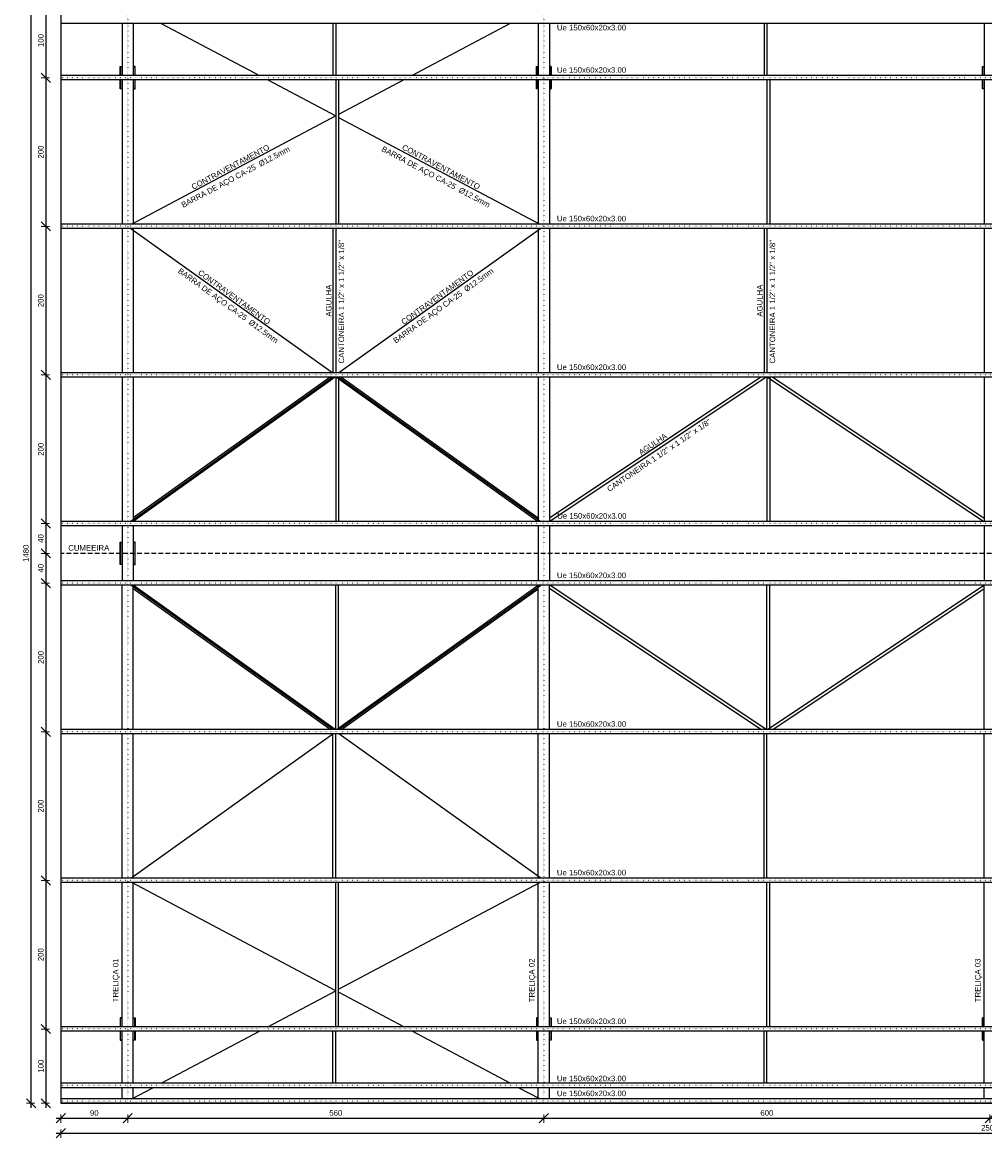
# Model space of a CAD drawing. Header units: millimetres. Extents: x 10789 to 19217, y 2620 to 5346.
# Tile 39 of 49: x 12840 to 14135, y 2668 to 4169. Entities that reach past the tile are written whole.
import ezdxf
from ezdxf.enums import TextEntityAlignment as Align

# ---------------------------------------------------------------- set-up
doc = ezdxf.new("R2010")
doc.units = ezdxf.units.MM
doc.linetypes.add('DASHED2', pattern=[9.525, 6.35, -3.175])
doc.linetypes.add('DOT2', pattern=[3.175, 0, -3.175])
for name, color, linetype in [('AGULHA', 40, 'Continuous'), ('CONTRAVENTAMENTO', 6, 'Continuous'), ('CUMEEIRA', 40, 'DASHED2'), ('PILARES', 3, 'Continuous'), ('TERÇA', 5, 'Continuous'), ('TERÇA EIXO', 5, 'DOT2'), ('TRELIÇA', 1, 'Continuous'), ('TRELIÇA EIXO', 89, 'DOT2')]:
    doc.layers.add(name, color=color, linetype=linetype)
doc.layers.add('FO-Cotas', color=4, linetype='Continuous', lineweight=5)
doc.styles.add('Annotative', font='arial.ttf')
doc.styles.add('MURILO', font='arial.ttf', dxfattribs={"height": 1.5})
doc.dimstyles.new('MURILO', dxfattribs={"dimscale": 0, "dimtxt": 1.5, "dimasz": 2.5, "dimexe": 1.25, "dimexo": 0, "dimtad": 1, "dimtxsty": 'Annotative', "dimblk": 'OBLIQUE', "dimcen": 2.5, "dimdle": 1.25, "dimclrd": 256, "dimclre": 256, "dimclrt": 7, "dimadec": 0, "dimazin": 0, "dimtfac": 1, "dimtmove": 0, "dimatfit": 3, "dimldrblk": 'OBLIQUE', "dimfxl": 1, "dimfxlon": 1, "dimtfillclr": 5, "dimlwe": -1, "dimarcsym": 0})

# ---------------------------------------------------------------- blocks, each defined once
blk = doc.blocks.new('_Oblique')
at = {"color": 0, "linetype": 'ByBlock', "lineweight": -2}
blk.add_line((-0.5, -0.5), (0.5, 0.5), dxfattribs=at)
blk = doc.blocks.new('*D173')
at = {"layer": 'Defpoints', "color": 0, "transparency": 16777216}
for p in [(12892.1, 4194.3), (12872.1, 4094.3), (12892.1, 4094.3)]:
    blk.add_point(p, dxfattribs=at)
at = {"layer": 'FO-Cotas', "transparency": 16777216}
for p, q in [((12877.1, 4194.3), (12865.9, 4194.3)), ((12877.1, 4094.3), (12865.9, 4094.3))]:
    blk.add_line(p, q, dxfattribs=at)
at = {"layer": 'FO-Cotas', "lineweight": -2, "transparency": 16777216}
blk.add_line((12872.1, 4200.6), (12872.1, 4088.1), dxfattribs=at)
at = {"layer": 'FO-Cotas', "lineweight": -2, "transparency": 16777216, "xscale": 12.5, "yscale": 12.5, "zscale": 12.5}
for p, rotation in [((12872.1, 4194.3), 90), ((12872.1, 4094.3), 270)]:
    blk.add_blockref('_Oblique', p, dxfattribs=dict(at, rotation=rotation))
at = {"layer": 'FO-Cotas', "color": 7, "transparency": 16777216, "insert": (12865.2, 4144.3), "char_height": 7.5, "attachment_point": 5, "rotation": 90, "style": 'Annotative'}
blk.add_mtext('100', dxfattribs=at)
blk = doc.blocks.new('*D174')
at = {"layer": 'Defpoints', "color": 0, "transparency": 16777216}
for p in [(12892.1, 4094.3), (12872.1, 3894.3), (12892.1, 3894.3)]:
    blk.add_point(p, dxfattribs=at)
at = {"layer": 'FO-Cotas', "lineweight": -2, "transparency": 16777216}
blk.add_line((12872.1, 4100.6), (12872.1, 3888.1), dxfattribs=at)
at = {"layer": 'FO-Cotas', "transparency": 16777216}
for p, q in [((12877.1, 4094.3), (12865.9, 4094.3)), ((12877.1, 3894.3), (12865.9, 3894.3))]:
    blk.add_line(p, q, dxfattribs=at)
at = {"layer": 'FO-Cotas', "lineweight": -2, "transparency": 16777216, "xscale": 12.5, "yscale": 12.5, "zscale": 12.5}
for p, rotation in [((12872.1, 4094.3), 90), ((12872.1, 3894.3), 270)]:
    blk.add_blockref('_Oblique', p, dxfattribs=dict(at, rotation=rotation))
at = {"layer": 'FO-Cotas', "color": 7, "transparency": 16777216, "insert": (12865.2, 3994.3), "char_height": 7.5, "attachment_point": 5, "rotation": 90, "style": 'Annotative'}
blk.add_mtext('200', dxfattribs=at)
blk = doc.blocks.new('*D175')
at = {"layer": 'Defpoints', "color": 0, "transparency": 16777216}
for p in [(12892.1, 3894.3), (12872.1, 3694.3), (12892.1, 3694.3)]:
    blk.add_point(p, dxfattribs=at)
at = {"layer": 'FO-Cotas', "transparency": 16777216}
for p, q in [((12877.1, 3894.3), (12865.9, 3894.3)), ((12877.1, 3694.3), (12865.9, 3694.3))]:
    blk.add_line(p, q, dxfattribs=at)
at = {"layer": 'FO-Cotas', "lineweight": -2, "transparency": 16777216}
blk.add_line((12872.1, 3900.6), (12872.1, 3688.1), dxfattribs=at)
at = {"layer": 'FO-Cotas', "lineweight": -2, "transparency": 16777216, "xscale": 12.5, "yscale": 12.5, "zscale": 12.5}
for p, rotation in [((12872.1, 3894.3), 90), ((12872.1, 3694.3), 270)]:
    blk.add_blockref('_Oblique', p, dxfattribs=dict(at, rotation=rotation))
at = {"layer": 'FO-Cotas', "color": 7, "transparency": 16777216, "insert": (12865.2, 3794.3), "char_height": 7.5, "attachment_point": 5, "rotation": 90, "style": 'Annotative'}
blk.add_mtext('200', dxfattribs=at)
blk = doc.blocks.new('*D176')
at = {"layer": 'Defpoints', "color": 0, "transparency": 16777216}
for p in [(12892.1, 3694.3), (12872.1, 3494.3), (12892.1, 3494.3)]:
    blk.add_point(p, dxfattribs=at)
at = {"layer": 'FO-Cotas', "transparency": 16777216}
for p, q in [((12877.1, 3694.3), (12865.9, 3694.3)), ((12877.1, 3494.3), (12865.9, 3494.3))]:
    blk.add_line(p, q, dxfattribs=at)
at = {"layer": 'FO-Cotas', "lineweight": -2, "transparency": 16777216}
blk.add_line((12872.1, 3700.6), (12872.1, 3488.1), dxfattribs=at)
at = {"layer": 'FO-Cotas', "lineweight": -2, "transparency": 16777216, "xscale": 12.5, "yscale": 12.5, "zscale": 12.5}
for p, rotation in [((12872.1, 3694.3), 90), ((12872.1, 3494.3), 270)]:
    blk.add_blockref('_Oblique', p, dxfattribs=dict(at, rotation=rotation))
at = {"layer": 'FO-Cotas', "color": 7, "transparency": 16777216, "insert": (12865.2, 3594.3), "char_height": 7.5, "attachment_point": 5, "rotation": 90, "style": 'Annotative'}
blk.add_mtext('200', dxfattribs=at)
blk = doc.blocks.new('*D177')
at = {"layer": 'Defpoints', "color": 0, "transparency": 16777216}
for p in [(12892.1, 3494.3), (12872.1, 3454.3), (12892.1, 3454.3)]:
    blk.add_point(p, dxfattribs=at)
at = {"layer": 'FO-Cotas', "lineweight": -2, "transparency": 16777216}
blk.add_line((12872.1, 3500.6), (12872.1, 3448.1), dxfattribs=at)
at = {"layer": 'FO-Cotas', "transparency": 16777216}
for p, q in [((12877.1, 3494.3), (12865.9, 3494.3)), ((12877.1, 3454.3), (12865.9, 3454.3))]:
    blk.add_line(p, q, dxfattribs=at)
at = {"layer": 'FO-Cotas', "lineweight": -2, "transparency": 16777216, "xscale": 12.5, "yscale": 12.5, "zscale": 12.5}
for p, rotation in [((12872.1, 3494.3), 90), ((12872.1, 3454.3), 270)]:
    blk.add_blockref('_Oblique', p, dxfattribs=dict(at, rotation=rotation))
at = {"layer": 'FO-Cotas', "color": 7, "transparency": 16777216, "insert": (12865.2, 3474.3), "char_height": 7.5, "attachment_point": 5, "rotation": 90, "style": 'Annotative'}
blk.add_mtext('40', dxfattribs=at)
blk = doc.blocks.new('*D178')
at = {"layer": 'Defpoints', "color": 0, "transparency": 16777216}
for p in [(12892.1, 3454.3), (12872.1, 3414.3), (12892.1, 3414.3)]:
    blk.add_point(p, dxfattribs=at)
at = {"layer": 'FO-Cotas', "transparency": 16777216}
for p, q in [((12877.1, 3454.3), (12865.9, 3454.3)), ((12877.1, 3414.3), (12865.9, 3414.3))]:
    blk.add_line(p, q, dxfattribs=at)
at = {"layer": 'FO-Cotas', "lineweight": -2, "transparency": 16777216}
blk.add_line((12872.1, 3460.6), (12872.1, 3408.1), dxfattribs=at)
at = {"layer": 'FO-Cotas', "lineweight": -2, "transparency": 16777216, "xscale": 12.5, "yscale": 12.5, "zscale": 12.5}
for p, rotation in [((12872.1, 3454.3), 90), ((12872.1, 3414.3), 270)]:
    blk.add_blockref('_Oblique', p, dxfattribs=dict(at, rotation=rotation))
at = {"layer": 'FO-Cotas', "color": 7, "transparency": 16777216, "insert": (12865.2, 3434.3), "char_height": 7.5, "attachment_point": 5, "rotation": 90, "style": 'Annotative'}
blk.add_mtext('40', dxfattribs=at)
blk = doc.blocks.new('*D179')
at = {"layer": 'Defpoints', "color": 0, "transparency": 16777216}
for p in [(12892.1, 3414.3), (12872.1, 3214.3), (12892.1, 3214.3)]:
    blk.add_point(p, dxfattribs=at)
at = {"layer": 'FO-Cotas', "transparency": 16777216}
for p, q in [((12877.1, 3414.3), (12865.9, 3414.3)), ((12877.1, 3214.3), (12865.9, 3214.3))]:
    blk.add_line(p, q, dxfattribs=at)
at = {"layer": 'FO-Cotas', "lineweight": -2, "transparency": 16777216}
blk.add_line((12872.1, 3420.6), (12872.1, 3208.1), dxfattribs=at)
at = {"layer": 'FO-Cotas', "lineweight": -2, "transparency": 16777216, "xscale": 12.5, "yscale": 12.5, "zscale": 12.5}
for p, rotation in [((12872.1, 3414.3), 90), ((12872.1, 3214.3), 270)]:
    blk.add_blockref('_Oblique', p, dxfattribs=dict(at, rotation=rotation))
at = {"layer": 'FO-Cotas', "color": 7, "transparency": 16777216, "insert": (12865.2, 3314.3), "char_height": 7.5, "attachment_point": 5, "rotation": 90, "style": 'Annotative'}
blk.add_mtext('200', dxfattribs=at)
blk = doc.blocks.new('*D180')
at = {"layer": 'Defpoints', "color": 0, "transparency": 16777216}
for p in [(12892.1, 3214.3), (12872.1, 3014.3), (12892.1, 3014.3)]:
    blk.add_point(p, dxfattribs=at)
at = {"layer": 'FO-Cotas', "transparency": 16777216}
for p, q in [((12877.1, 3214.3), (12865.9, 3214.3)), ((12877.1, 3014.3), (12865.9, 3014.3))]:
    blk.add_line(p, q, dxfattribs=at)
at = {"layer": 'FO-Cotas', "lineweight": -2, "transparency": 16777216}
blk.add_line((12872.1, 3220.6), (12872.1, 3008.1), dxfattribs=at)
at = {"layer": 'FO-Cotas', "lineweight": -2, "transparency": 16777216, "xscale": 12.5, "yscale": 12.5, "zscale": 12.5}
for p, rotation in [((12872.1, 3214.3), 90), ((12872.1, 3014.3), 270)]:
    blk.add_blockref('_Oblique', p, dxfattribs=dict(at, rotation=rotation))
at = {"layer": 'FO-Cotas', "color": 7, "transparency": 16777216, "insert": (12865.2, 3114.3), "char_height": 7.5, "attachment_point": 5, "rotation": 90, "style": 'Annotative'}
blk.add_mtext('200', dxfattribs=at)
blk = doc.blocks.new('*D181')
at = {"layer": 'Defpoints', "color": 0, "transparency": 16777216}
for p in [(12892.1, 3014.3), (12872.1, 2814.3), (12892.1, 2814.3)]:
    blk.add_point(p, dxfattribs=at)
at = {"layer": 'FO-Cotas', "lineweight": -2, "transparency": 16777216}
blk.add_line((12872.1, 3020.6), (12872.1, 2808.1), dxfattribs=at)
at = {"layer": 'FO-Cotas', "transparency": 16777216}
for p, q in [((12877.1, 3014.3), (12865.9, 3014.3)), ((12877.1, 2814.3), (12865.9, 2814.3))]:
    blk.add_line(p, q, dxfattribs=at)
at = {"layer": 'FO-Cotas', "lineweight": -2, "transparency": 16777216, "xscale": 12.5, "yscale": 12.5, "zscale": 12.5}
for p, rotation in [((12872.1, 3014.3), 90), ((12872.1, 2814.3), 270)]:
    blk.add_blockref('_Oblique', p, dxfattribs=dict(at, rotation=rotation))
at = {"layer": 'FO-Cotas', "color": 7, "transparency": 16777216, "insert": (12865.2, 2914.3), "char_height": 7.5, "attachment_point": 5, "rotation": 90, "style": 'Annotative'}
blk.add_mtext('200', dxfattribs=at)
blk = doc.blocks.new('*D182')
at = {"layer": 'Defpoints', "color": 0, "transparency": 16777216}
for p in [(12892.1, 2814.3), (12872.1, 2714.3), (12892.1, 2714.3)]:
    blk.add_point(p, dxfattribs=at)
at = {"layer": 'FO-Cotas', "transparency": 16777216}
for p, q in [((12877.1, 2814.3), (12865.9, 2814.3)), ((12877.1, 2714.3), (12865.9, 2714.3))]:
    blk.add_line(p, q, dxfattribs=at)
at = {"layer": 'FO-Cotas', "lineweight": -2, "transparency": 16777216}
blk.add_line((12872.1, 2820.6), (12872.1, 2708.1), dxfattribs=at)
at = {"layer": 'FO-Cotas', "lineweight": -2, "transparency": 16777216, "xscale": 12.5, "yscale": 12.5, "zscale": 12.5}
for p, rotation in [((12872.1, 2814.3), 90), ((12872.1, 2714.3), 270)]:
    blk.add_blockref('_Oblique', p, dxfattribs=dict(at, rotation=rotation))
at = {"layer": 'FO-Cotas', "color": 7, "transparency": 16777216, "insert": (12865.2, 2764.3), "char_height": 7.5, "attachment_point": 5, "rotation": 90, "style": 'Annotative'}
blk.add_mtext('100', dxfattribs=at)
blk = doc.blocks.new('*D183')
at = {"layer": 'Defpoints', "color": 0, "transparency": 16777216}
for p in [(12892.1, 2717.3), (12982.1, 2717.3), (12982.1, 2694.3)]:
    blk.add_point(p, dxfattribs=at)
at = {"layer": 'FO-Cotas', "lineweight": -2, "transparency": 16777216}
blk.add_line((12885.9, 2694.3), (12988.4, 2694.3), dxfattribs=at)
at = {"layer": 'FO-Cotas', "transparency": 16777216}
for p, q in [((12892.1, 2699.3), (12892.1, 2688.1)), ((12982.1, 2699.3), (12982.1, 2688.1))]:
    blk.add_line(p, q, dxfattribs=at)
at = {"layer": 'FO-Cotas', "lineweight": -2, "transparency": 16777216, "xscale": 12.5, "yscale": 12.5, "zscale": 12.5, "rotation": 180}
blk.add_blockref('_Oblique', (12892.1, 2694.3), dxfattribs=at)
at = {"layer": 'FO-Cotas', "lineweight": -2, "transparency": 16777216, "xscale": 12.5, "yscale": 12.5, "zscale": 12.5}
blk.add_blockref('_Oblique', (12982.1, 2694.3), dxfattribs=at)
at = {"layer": 'FO-Cotas', "color": 7, "transparency": 16777216, "insert": (12937.1, 2701.3), "char_height": 7.5, "attachment_point": 5, "style": 'Annotative'}
blk.add_mtext('90', dxfattribs=at)
blk = doc.blocks.new('*D184')
at = {"layer": 'Defpoints', "color": 0, "transparency": 16777216}
for p in [(12982.1, 2717.3), (13542.1, 2717.3), (13542.1, 2694.3)]:
    blk.add_point(p, dxfattribs=at)
at = {"layer": 'FO-Cotas', "lineweight": -2, "transparency": 16777216}
blk.add_line((12975.9, 2694.3), (13548.4, 2694.3), dxfattribs=at)
at = {"layer": 'FO-Cotas', "transparency": 16777216}
for p, q in [((12982.1, 2699.3), (12982.1, 2688.1)), ((13542.1, 2699.3), (13542.1, 2688.1))]:
    blk.add_line(p, q, dxfattribs=at)
at = {"layer": 'FO-Cotas', "lineweight": -2, "transparency": 16777216, "xscale": 12.5, "yscale": 12.5, "zscale": 12.5, "rotation": 180}
blk.add_blockref('_Oblique', (12982.1, 2694.3), dxfattribs=at)
at = {"layer": 'FO-Cotas', "lineweight": -2, "transparency": 16777216, "xscale": 12.5, "yscale": 12.5, "zscale": 12.5}
blk.add_blockref('_Oblique', (13542.1, 2694.3), dxfattribs=at)
at = {"layer": 'FO-Cotas', "color": 7, "transparency": 16777216, "insert": (13262.1, 2701.3), "char_height": 7.5, "attachment_point": 5, "style": 'Annotative'}
blk.add_mtext('560', dxfattribs=at)
blk = doc.blocks.new('*D185')
at = {"layer": 'Defpoints', "color": 0, "transparency": 16777216}
for p in [(13542.1, 2717.3), (14142.1, 2717.3), (14142.1, 2694.3)]:
    blk.add_point(p, dxfattribs=at)
at = {"layer": 'FO-Cotas', "lineweight": -2, "transparency": 16777216}
blk.add_line((13535.9, 2694.3), (14148.4, 2694.3), dxfattribs=at)
at = {"layer": 'FO-Cotas', "transparency": 16777216}
for p, q in [((13542.1, 2699.3), (13542.1, 2688.1)), ((14142.1, 2699.3), (14142.1, 2688.1))]:
    blk.add_line(p, q, dxfattribs=at)
at = {"layer": 'FO-Cotas', "lineweight": -2, "transparency": 16777216, "xscale": 12.5, "yscale": 12.5, "zscale": 12.5, "rotation": 180}
blk.add_blockref('_Oblique', (13542.1, 2694.3), dxfattribs=at)
at = {"layer": 'FO-Cotas', "lineweight": -2, "transparency": 16777216, "xscale": 12.5, "yscale": 12.5, "zscale": 12.5}
blk.add_blockref('_Oblique', (14142.1, 2694.3), dxfattribs=at)
at = {"layer": 'FO-Cotas', "color": 7, "transparency": 16777216, "insert": (13842.1, 2701.3), "char_height": 7.5, "attachment_point": 5, "style": 'Annotative'}
blk.add_mtext('600', dxfattribs=at)
blk = doc.blocks.new('*D189')
at = {"layer": 'Defpoints', "color": 0, "transparency": 16777216}
for p in [(12892.1, 2714.3), (15392.1, 2714.3), (15392.1, 2674.3)]:
    blk.add_point(p, dxfattribs=at)
at = {"layer": 'FO-Cotas', "lineweight": -2, "transparency": 16777216}
blk.add_line((12885.9, 2674.3), (15398.4, 2674.3), dxfattribs=at)
at = {"layer": 'FO-Cotas', "transparency": 16777216}
for p, q in [((12892.1, 2679.3), (12892.1, 2668.1)), ((15392.1, 2679.3), (15392.1, 2668.1))]:
    blk.add_line(p, q, dxfattribs=at)
at = {"layer": 'FO-Cotas', "lineweight": -2, "transparency": 16777216, "xscale": 12.5, "yscale": 12.5, "zscale": 12.5, "rotation": 180}
blk.add_blockref('_Oblique', (12892.1, 2674.3), dxfattribs=at)
at = {"layer": 'FO-Cotas', "lineweight": -2, "transparency": 16777216, "xscale": 12.5, "yscale": 12.5, "zscale": 12.5}
blk.add_blockref('_Oblique', (15392.1, 2674.3), dxfattribs=at)
at = {"layer": 'FO-Cotas', "color": 7, "transparency": 16777216, "insert": (14142.1, 2681.3), "char_height": 7.5, "attachment_point": 5, "style": 'Annotative'}
blk.add_mtext('2500', dxfattribs=at)
blk = doc.blocks.new('*D190')
at = {"layer": 'Defpoints', "color": 0, "transparency": 16777216}
for p in [(12852.1, 4194.3), (12892.1, 4194.3), (12892.1, 2714.3)]:
    blk.add_point(p, dxfattribs=at)
at = {"layer": 'FO-Cotas', "transparency": 16777216}
for p, q in [((12857.1, 4194.3), (12845.9, 4194.3)), ((12857.1, 2714.3), (12845.9, 2714.3))]:
    blk.add_line(p, q, dxfattribs=at)
at = {"layer": 'FO-Cotas', "lineweight": -2, "transparency": 16777216}
blk.add_line((12852.1, 2708.1), (12852.1, 4200.6), dxfattribs=at)
at = {"layer": 'FO-Cotas', "lineweight": -2, "transparency": 16777216, "xscale": 12.5, "yscale": 12.5, "zscale": 12.5}
for p, rotation in [((12852.1, 4194.3), 90), ((12852.1, 2714.3), 270)]:
    blk.add_blockref('_Oblique', p, dxfattribs=dict(at, rotation=rotation))
at = {"layer": 'FO-Cotas', "color": 7, "transparency": 16777216, "insert": (12845.2, 3454.3), "char_height": 7.5, "attachment_point": 5, "rotation": 90, "style": 'Annotative'}
blk.add_mtext('1480', dxfattribs=at)

msp = doc.modelspace()

# ---------------------------------------------------------------- hatches: boundary and pattern name
at = {"layer": 'PILARES'}
h = msp.add_hatch(color=256, dxfattribs=at)
h.dxf.hatch_style = 1
h.paths.add_polyline_path([(12974.61884, 4108.9423), (12974.61884, 4109.3173), (12972.11884, 4109.3173), (12972.11884, 4097.3173), (12972.49384, 4097.3173), (12972.49384, 4108.9423)])
h.paths.add_polyline_path([(12974.61884, 4079.3173), (12974.61884, 4079.6923), (12972.49384, 4079.6923), (12972.49384, 4091.3173), (12972.11884, 4091.3173), (12972.11884, 4079.3173)])
h = msp.add_hatch(color=256, dxfattribs=at)
h.dxf.hatch_style = 1
h.paths.add_polyline_path([(12989.61884, 4109.3173), (12989.61884, 4108.9423), (12991.74384, 4108.9423), (12991.74384, 4097.3173), (12992.11884, 4097.3173), (12992.11884, 4109.3173)])
h.paths.add_polyline_path([(12989.61884, 4079.6923), (12989.61884, 4079.3173), (12992.11884, 4079.3173), (12992.11884, 4091.3173), (12991.74384, 4091.3173), (12991.74384, 4079.6923)])
h = msp.add_hatch(color=256, dxfattribs=at)
h.dxf.hatch_style = 1
h.paths.add_polyline_path([(13534.61884, 4108.9423), (13534.61884, 4109.3173), (13532.11884, 4109.3173), (13532.11884, 4097.3173), (13532.49384, 4097.3173), (13532.49384, 4108.9423)])
h.paths.add_polyline_path([(13534.61884, 4079.3173), (13534.61884, 4079.6923), (13532.49384, 4079.6923), (13532.49384, 4091.3173), (13532.11884, 4091.3173), (13532.11884, 4079.3173)])
h = msp.add_hatch(color=256, dxfattribs=at)
h.dxf.hatch_style = 1
h.paths.add_polyline_path([(13549.61884, 4109.3173), (13549.61884, 4108.9423), (13551.74384, 4108.9423), (13551.74384, 4097.3173), (13552.11884, 4097.3173), (13552.11884, 4109.3173)])
h.paths.add_polyline_path([(13549.61884, 4079.6923), (13549.61884, 4079.3173), (13552.11884, 4079.3173), (13552.11884, 4091.3173), (13551.74384, 4091.3173), (13551.74384, 4079.6923)])
h = msp.add_hatch(color=256, dxfattribs=at)
h.dxf.hatch_style = 1
h.paths.add_polyline_path([(14134.61884, 4108.9423), (14134.61884, 4109.3173), (14132.11884, 4109.3173), (14132.11884, 4097.3173), (14132.49384, 4097.3173), (14132.49384, 4108.9423)])
h.paths.add_polyline_path([(14134.61884, 4079.3173), (14134.61884, 4079.6923), (14132.49384, 4079.6923), (14132.49384, 4091.3173), (14132.11884, 4091.3173), (14132.11884, 4079.3173)])
h = msp.add_hatch(color=256, dxfattribs=at)
h.dxf.hatch_style = 1
h.paths.add_polyline_path([(12974.61884, 3439.3173), (12974.61884, 3439.6923), (12972.49384, 3439.6923), (12972.49384, 3468.9423), (12974.61884, 3468.9423), (12974.61884, 3469.3173), (12972.11884, 3469.3173), (12972.11884, 3439.3173)])
h = msp.add_hatch(color=256, dxfattribs=at)
h.dxf.hatch_style = 1
h.paths.add_polyline_path([(12989.61884, 3439.6923), (12989.61884, 3439.3173), (12992.11884, 3439.3173), (12992.11884, 3469.3173), (12989.61884, 3469.3173), (12989.61884, 3468.9423), (12991.74384, 3468.9423), (12991.74384, 3439.6923)])
h = msp.add_hatch(color=256, dxfattribs=at)
h.dxf.hatch_style = 1
h.paths.add_polyline_path([(12974.61884, 2799.6923), (12974.61884, 2799.3173), (12972.11884, 2799.3173), (12972.11884, 2811.3173), (12972.49384, 2811.3173), (12972.49384, 2799.6923)])
h.paths.add_polyline_path([(12974.61884, 2829.3173), (12974.61884, 2828.9423), (12972.49384, 2828.9423), (12972.49384, 2817.3173), (12972.11884, 2817.3173), (12972.11884, 2829.3173)])
h = msp.add_hatch(color=256, dxfattribs=at)
h.dxf.hatch_style = 1
h.paths.add_polyline_path([(12989.61884, 2799.3173), (12989.61884, 2799.6923), (12991.74384, 2799.6923), (12991.74384, 2811.3173), (12992.11884, 2811.3173), (12992.11884, 2799.3173)])
h.paths.add_polyline_path([(12989.61884, 2828.9423), (12989.61884, 2829.3173), (12992.11884, 2829.3173), (12992.11884, 2817.3173), (12991.74384, 2817.3173), (12991.74384, 2828.9423)])
h = msp.add_hatch(color=256, dxfattribs=at)
h.dxf.hatch_style = 1
h.paths.add_polyline_path([(13534.61884, 2799.6923), (13534.61884, 2799.3173), (13532.11884, 2799.3173), (13532.11884, 2811.3173), (13532.49384, 2811.3173), (13532.49384, 2799.6923)])
h.paths.add_polyline_path([(13534.61884, 2829.3173), (13534.61884, 2828.9423), (13532.49384, 2828.9423), (13532.49384, 2817.3173), (13532.11884, 2817.3173), (13532.11884, 2829.3173)])
h = msp.add_hatch(color=256, dxfattribs=at)
h.dxf.hatch_style = 1
h.paths.add_polyline_path([(13549.61884, 2799.3173), (13549.61884, 2799.6923), (13551.74384, 2799.6923), (13551.74384, 2811.3173), (13552.11884, 2811.3173), (13552.11884, 2799.3173)])
h.paths.add_polyline_path([(13549.61884, 2828.9423), (13549.61884, 2829.3173), (13552.11884, 2829.3173), (13552.11884, 2817.3173), (13551.74384, 2817.3173), (13551.74384, 2828.9423)])
h = msp.add_hatch(color=256, dxfattribs=at)
h.dxf.hatch_style = 1
h.paths.add_polyline_path([(14134.61884, 2799.6923), (14134.61884, 2799.3173), (14132.11884, 2799.3173), (14132.11884, 2811.3173), (14132.49384, 2811.3173), (14132.49384, 2799.6923)])
h.paths.add_polyline_path([(14134.61884, 2829.3173), (14134.61884, 2828.9423), (14132.49384, 2828.9423), (14132.49384, 2817.3173), (14132.11884, 2817.3173), (14132.11884, 2829.3173)])

# ---------------------------------------------------------------- linework, layer by layer
msp.add_lwpolyline([(12892.11884, 2714.3173), (15392.11884, 2714.3173), (15392.11884, 4194.3173), (12892.11884, 4194.3173)], close=True)
at = {"layer": 'AGULHA'}
for p, q in [((13258.30884, 4167.3173), (13258.30884, 4097.3173)), ((13262.11884, 4167.3173), (13262.11884, 4097.3173)), ((13838.30884, 4167.3173), (13838.30884, 4097.3173)), ((13842.11884, 4167.3173), (13842.11884, 4097.3173)), ((13262.11884, 4091.3173), (13262.11884, 3897.3173)), ((13265.92884, 4091.3173), (13265.92884, 3897.3173)), ((13842.11884, 4091.3173), (13842.11884, 3897.3173)), ((13845.92884, 4091.3173), (13845.92884, 3897.3173)), ((13258.30884, 3891.3173), (13258.30884, 3697.3173)), ((13262.11884, 3891.3173), (13262.11884, 3697.3173)), ((13838.30884, 3891.3173), (13838.30884, 3697.3173)), ((13842.11884, 3891.3173), (13842.11884, 3697.3173)), ((13261.19633, 3691.3173), (12989.61884, 3497.33338)), ((13254.64136, 3691.3173), (12989.61884, 3502.01551)), ((13262.11884, 3691.3173), (13262.11884, 3497.3173)), ((13263.04136, 3691.3173), (13534.61884, 3497.33338)), ((13265.92884, 3691.3173), (13265.92884, 3497.3173)), ((13269.59633, 3691.3173), (13534.61884, 3502.01551)), ((13834.18456, 3691.3173), (13549.61884, 3501.60683)), ((13841.05313, 3691.3173), (13550.05313, 3497.3173)), ((13842.11884, 3691.3173), (13842.11884, 3497.3173)), ((13843.18456, 3691.3173), (14134.18456, 3497.3173)), ((13845.92884, 3691.3173), (13845.92884, 3497.3173)), ((13850.05313, 3691.3173), (14134.61884, 3501.60683)), ((13261.19633, 3217.3173), (12989.61884, 3411.30122)), ((13262.11884, 3217.3173), (13262.11884, 3411.3173)), ((13263.04136, 3217.3173), (13534.61884, 3411.30122)), ((13265.92884, 3217.3173), (13265.92884, 3411.3173)), ((13834.18456, 3217.3173), (13549.61884, 3407.02778)), ((13841.05313, 3217.3173), (13550.05313, 3411.3173)), ((13842.11884, 3217.3173), (13842.11884, 3411.3173)), ((13843.18456, 3217.3173), (14134.18456, 3411.3173)), ((13845.92884, 3217.3173), (13845.92884, 3411.3173)), ((13850.05313, 3217.3173), (14134.61884, 3407.02778)), ((13254.64136, 3217.3173), (12989.61884, 3406.6191)), ((13269.59633, 3217.3173), (13534.61884, 3406.6191)), ((13258.30884, 3017.3173), (13258.30884, 3211.3173)), ((13262.11884, 3017.3173), (13262.11884, 3211.3173)), ((13838.30884, 3017.3173), (13838.30884, 3211.3173)), ((13842.11884, 3017.3173), (13842.11884, 3211.3173)), ((13262.11884, 2817.3173), (13262.11884, 3011.3173)), ((13265.92884, 2817.3173), (13265.92884, 3011.3173)), ((13842.11884, 2817.3173), (13842.11884, 3011.3173)), ((13845.92884, 2817.3173), (13845.92884, 3011.3173)), ((13258.30884, 2741.3173), (13258.30884, 2811.3173)), ((13262.11884, 2741.3173), (13262.11884, 2811.3173)), ((13838.30884, 2741.3173), (13838.30884, 2811.3173)), ((13842.11884, 2741.3173), (13842.11884, 2811.3173))]:
    msp.add_line(p, q, dxfattribs=at)
at = {"layer": 'CONTRAVENTAMENTO'}
for p, q in [((13027.37137, 4167.3173), (13159.3579, 4097.3173)), ((13496.86632, 4167.3173), (13364.87979, 4097.3173)), ((13170.67103, 4091.3173), (13262.11884, 4042.8173)), ((13353.56666, 4091.3173), (13265.92884, 4044.83796)), ((13262.11884, 4042.8173), (12987.77541, 3897.3173)), ((13265.92884, 4040.79664), (13536.46228, 3897.3173)), ((12986.31884, 3891.3173), (13257.91884, 3697.3173)), ((13537.91884, 3891.3173), (13266.31884, 3697.3173)), ((13257.91884, 3691.3173), (12986.31884, 3497.3173)), ((13266.31884, 3691.3173), (13537.91884, 3497.3173)), ((13257.91884, 3217.3173), (12986.31884, 3411.3173)), ((13266.31884, 3217.3173), (13537.91884, 3411.3173)), ((12986.31884, 3017.3173), (13257.91884, 3211.3173)), ((13537.91884, 3017.3173), (13266.31884, 3211.3173)), ((13262.11884, 2865.8173), (12987.77541, 3011.3173)), ((13265.92884, 2867.83796), (13536.46228, 3011.3173)), ((13170.67103, 2817.3173), (13262.11884, 2865.8173)), ((13353.56666, 2817.3173), (13265.92884, 2863.79664)), ((13027.37137, 2741.3173), (13159.3579, 2811.3173)), ((13496.86632, 2741.3173), (13364.87979, 2811.3173)), ((12987.77541, 2720.3173), (13016.05824, 2735.3173)), ((13536.46228, 2720.3173), (13508.17945, 2735.3173))]:
    msp.add_line(p, q, dxfattribs=at)
at = {"layer": 'CUMEEIRA'}
msp.add_line((15392.11884, 3454.3173), (12892.11884, 3454.3173), dxfattribs=at)
at = {"layer": 'PILARES'}
for points in [[(12972.11884, 4097.3173), (12972.11884, 4109.3173), (12974.61884, 4109.3173)], [(12974.61884, 4108.9423), (12972.49384, 4108.9423), (12972.49384, 4097.3173)], [(12992.11884, 4097.3173), (12992.11884, 4109.3173), (12989.61884, 4109.3173)], [(12989.61884, 4108.9423), (12991.74384, 4108.9423), (12991.74384, 4097.3173)], [(13532.11884, 4097.3173), (13532.11884, 4109.3173), (13534.61884, 4109.3173)], [(13534.61884, 4108.9423), (13532.49384, 4108.9423), (13532.49384, 4097.3173)], [(13552.11884, 4097.3173), (13552.11884, 4109.3173), (13549.61884, 4109.3173)], [(13549.61884, 4108.9423), (13551.74384, 4108.9423), (13551.74384, 4097.3173)], [(14132.11884, 4097.3173), (14132.11884, 4109.3173), (14134.61884, 4109.3173)], [(14134.61884, 4108.9423), (14132.49384, 4108.9423), (14132.49384, 4097.3173)], [(12974.61884, 4079.3173), (12972.11884, 4079.3173), (12972.11884, 4091.3173)], [(12972.49384, 4091.3173), (12972.49384, 4079.6923), (12974.61884, 4079.6923)], [(12991.74384, 4091.3173), (12991.74384, 4079.6923), (12989.61884, 4079.6923)], [(12989.61884, 4079.3173), (12992.11884, 4079.3173), (12992.11884, 4091.3173)], [(13534.61884, 4079.3173), (13532.11884, 4079.3173), (13532.11884, 4091.3173)], [(13532.49384, 4091.3173), (13532.49384, 4079.6923), (13534.61884, 4079.6923)], [(13551.74384, 4091.3173), (13551.74384, 4079.6923), (13549.61884, 4079.6923)], [(13549.61884, 4079.3173), (13552.11884, 4079.3173), (13552.11884, 4091.3173)], [(14134.61884, 4079.3173), (14132.11884, 4079.3173), (14132.11884, 4091.3173)], [(14132.49384, 4091.3173), (14132.49384, 4079.6923), (14134.61884, 4079.6923)], [(12974.61884, 3439.3173), (12972.11884, 3439.3173), (12972.11884, 3469.3173), (12974.61884, 3469.3173)], [(12974.61884, 3468.9423), (12972.49384, 3468.9423), (12972.49384, 3439.6923), (12974.61884, 3439.6923)], [(12989.61884, 3439.3173), (12992.11884, 3439.3173), (12992.11884, 3469.3173), (12989.61884, 3469.3173)], [(12989.61884, 3468.9423), (12991.74384, 3468.9423), (12991.74384, 3439.6923), (12989.61884, 3439.6923)], [(12974.61884, 2829.3173), (12972.11884, 2829.3173), (12972.11884, 2817.3173)], [(12972.49384, 2817.3173), (12972.49384, 2828.9423), (12974.61884, 2828.9423)], [(12989.61884, 2829.3173), (12992.11884, 2829.3173), (12992.11884, 2817.3173)], [(12991.74384, 2817.3173), (12991.74384, 2828.9423), (12989.61884, 2828.9423)], [(13534.61884, 2829.3173), (13532.11884, 2829.3173), (13532.11884, 2817.3173)], [(13532.49384, 2817.3173), (13532.49384, 2828.9423), (13534.61884, 2828.9423)], [(13549.61884, 2829.3173), (13552.11884, 2829.3173), (13552.11884, 2817.3173)], [(13551.74384, 2817.3173), (13551.74384, 2828.9423), (13549.61884, 2828.9423)], [(14134.61884, 2829.3173), (14132.11884, 2829.3173), (14132.11884, 2817.3173)], [(14132.49384, 2817.3173), (14132.49384, 2828.9423), (14134.61884, 2828.9423)], [(12972.11884, 2811.3173), (12972.11884, 2799.3173), (12974.61884, 2799.3173)], [(12974.61884, 2799.6923), (12972.49384, 2799.6923), (12972.49384, 2811.3173)], [(12992.11884, 2811.3173), (12992.11884, 2799.3173), (12989.61884, 2799.3173)], [(12989.61884, 2799.6923), (12991.74384, 2799.6923), (12991.74384, 2811.3173)], [(13532.11884, 2811.3173), (13532.11884, 2799.3173), (13534.61884, 2799.3173)], [(13534.61884, 2799.6923), (13532.49384, 2799.6923), (13532.49384, 2811.3173)], [(13552.11884, 2811.3173), (13552.11884, 2799.3173), (13549.61884, 2799.3173)], [(13549.61884, 2799.6923), (13551.74384, 2799.6923), (13551.74384, 2811.3173)], [(14132.11884, 2811.3173), (14132.11884, 2799.3173), (14134.61884, 2799.3173)], [(14134.61884, 2799.6923), (14132.49384, 2799.6923), (14132.49384, 2811.3173)]]:
    msp.add_lwpolyline(points, dxfattribs=at)
at = {"layer": 'TERÇA'}
for p, q in [((15392.11884, 4167.3173), (12892.11884, 4167.3173)), ((15392.11884, 4097.3173), (12892.11884, 4097.3173)), ((15392.11884, 4091.3173), (12892.11884, 4091.3173)), ((15392.11884, 3897.3173), (12892.11884, 3897.3173)), ((15392.11884, 3891.3173), (12892.11884, 3891.3173)), ((15392.11884, 3697.3173), (12892.11884, 3697.3173)), ((15392.11884, 3691.3173), (12892.11884, 3691.3173)), ((15392.11884, 3497.3173), (12892.11884, 3497.3173)), ((15392.11884, 3491.3173), (12892.11884, 3491.3173)), ((15392.11884, 3417.3173), (12892.11884, 3417.3173)), ((15392.11884, 3411.3173), (12892.11884, 3411.3173)), ((15392.11884, 3217.3173), (12892.11884, 3217.3173)), ((15392.11884, 3211.3173), (12892.11884, 3211.3173)), ((15392.11884, 3017.3173), (12892.11884, 3017.3173)), ((15392.11884, 3011.3173), (12892.11884, 3011.3173)), ((15392.11884, 2817.3173), (12892.11884, 2817.3173)), ((15392.11884, 2811.3173), (12892.11884, 2811.3173)), ((15392.11884, 2741.3173), (12892.11884, 2741.3173)), ((15392.11884, 2735.3173), (12892.11884, 2735.3173)), ((15392.11884, 2720.3173), (12892.11884, 2720.3173)), ((15392.11884, 2714.3173), (12892.11884, 2714.3173))]:
    msp.add_line(p, q, dxfattribs=at)
at = {"layer": 'TERÇA EIXO', "ltscale": 0.5}
for p, q in [((15392.11884, 4094.3173), (12892.11884, 4094.3173)), ((15392.11884, 3894.3173), (12892.11884, 3894.3173)), ((15392.11884, 3694.3173), (12892.11884, 3694.3173)), ((15392.11884, 3494.3173), (12892.11884, 3494.3173)), ((15392.11884, 3414.3173), (12892.11884, 3414.3173)), ((15392.11884, 3214.3173), (12892.11884, 3214.3173)), ((15392.11884, 3014.3173), (12892.11884, 3014.3173)), ((15392.11884, 2814.3173), (12892.11884, 2814.3173)), ((15392.11884, 2738.3173), (12892.11884, 2738.3173)), ((15392.11884, 2717.3173), (12892.11884, 2717.3173))]:
    msp.add_line(p, q, dxfattribs=at)
at = {"layer": 'TRELIÇA'}
for p, q in [((12974.61884, 4167.3173), (12974.61884, 4097.3173)), ((12989.61884, 4167.3173), (12989.61884, 4097.3173)), ((13534.61884, 4167.3173), (13534.61884, 4097.3173)), ((13549.61884, 4167.3173), (13549.61884, 4097.3173)), ((14134.61884, 4167.3173), (14134.61884, 4097.3173)), ((12974.61884, 4091.3173), (12974.61884, 3897.3173)), ((12989.61884, 4091.3173), (12989.61884, 3897.3173)), ((13534.61884, 4091.3173), (13534.61884, 3897.3173)), ((13549.61884, 4091.3173), (13549.61884, 3897.3173)), ((14134.61884, 4091.3173), (14134.61884, 3897.3173)), ((12974.61884, 3891.3173), (12974.61884, 3697.3173)), ((12989.61884, 3891.3173), (12989.61884, 3697.3173)), ((13534.61884, 3891.3173), (13534.61884, 3697.3173)), ((13549.61884, 3891.3173), (13549.61884, 3697.3173)), ((14134.61884, 3891.3173), (14134.61884, 3697.3173)), ((12974.61884, 3691.3173), (12974.61884, 3497.3173)), ((12989.61884, 3691.3173), (12989.61884, 3497.3173)), ((13534.61884, 3691.3173), (13534.61884, 3497.3173)), ((13549.61884, 3691.3173), (13549.61884, 3497.3173)), ((14134.61884, 3691.3173), (14134.61884, 3497.3173)), ((12974.61884, 3491.3173), (12974.61884, 3417.3173)), ((12989.61884, 3491.3173), (12989.61884, 3417.3173)), ((13534.61884, 3491.3173), (13534.61884, 3417.3173)), ((13549.61884, 3491.3173), (13549.61884, 3417.3173)), ((14134.61884, 3491.3173), (14134.61884, 3417.3173)), ((12974.61884, 3217.3173), (12974.61884, 3411.3173)), ((12989.61884, 3217.3173), (12989.61884, 3411.3173)), ((13534.61884, 3217.3173), (13534.61884, 3411.3173)), ((13549.61884, 3217.3173), (13549.61884, 3411.3173)), ((14134.61884, 3217.3173), (14134.61884, 3411.3173)), ((12974.61884, 3017.3173), (12974.61884, 3211.3173)), ((12989.61884, 3017.3173), (12989.61884, 3211.3173)), ((13534.61884, 3017.3173), (13534.61884, 3211.3173)), ((13549.61884, 3017.3173), (13549.61884, 3211.3173)), ((14134.61884, 3017.3173), (14134.61884, 3211.3173)), ((12974.61884, 2817.3173), (12974.61884, 3011.3173)), ((12989.61884, 2817.3173), (12989.61884, 3011.3173)), ((13534.61884, 2817.3173), (13534.61884, 3011.3173)), ((13549.61884, 2817.3173), (13549.61884, 3011.3173)), ((14134.61884, 2817.3173), (14134.61884, 3011.3173)), ((12974.61884, 2741.3173), (12974.61884, 2811.3173)), ((12989.61884, 2741.3173), (12989.61884, 2811.3173)), ((13534.61884, 2741.3173), (13534.61884, 2811.3173)), ((13549.61884, 2741.3173), (13549.61884, 2811.3173)), ((14134.61884, 2741.3173), (14134.61884, 2811.3173)), ((12974.61884, 2720.3173), (12974.61884, 2735.3173)), ((12989.61884, 2720.3173), (12989.61884, 2735.3173)), ((13534.61884, 2720.3173), (13534.61884, 2735.3173)), ((13549.61884, 2720.3173), (13549.61884, 2735.3173)), ((14134.61884, 2720.3173), (14134.61884, 2735.3173))]:
    msp.add_line(p, q, dxfattribs=at)
at = {"layer": 'TRELIÇA EIXO', "ltscale": 0.5}
for p, q in [((12982.11884, 4194.3173), (12982.11884, 2714.3173)), ((13542.11884, 4194.3173), (13542.11884, 2714.3173))]:
    msp.add_line(p, q, dxfattribs=at)

# ---------------------------------------------------------------- texts
at = {"style": 'MURILO'}
for s, p in [('Ue 150x60x20x3.00', (13559.61884, 4157.95921)), ('Ue 150x60x20x3.00', (13559.61884, 4100.95921)), ('Ue 150x60x20x3.00', (13559.61884, 3900.95921)), ('Ue 150x60x20x3.00', (13559.61884, 3700.95921)), ('Ue 150x60x20x3.00', (13560.05313, 3500.95921)), ('CUMEEIRA', (12902.11884, 3457.95921)), ('Ue 150x60x20x3.00', (13559.61884, 3420.95921)), ('Ue 150x60x20x3.00', (13559.61884, 3220.95921)), ('Ue 150x60x20x3.00', (13559.61884, 3020.95921)), ('Ue 150x60x20x3.00', (13559.61884, 2820.95921)), ('Ue 150x60x20x3.00', (13559.61884, 2743.95921)), ('Ue 150x60x20x3.00', (13559.61884, 2723.95921))]:
    msp.add_text(s, height=7.5, dxfattribs=at).set_placement(p)
for s, rotation, p in [('BARRA DE AÇO CA-25  %%C12.5mm', 28, (13129.05184, 3957.52899)), ('CONTRAVENTAMENTO', 28, (13122.05988, 3970.79984)), ('BARRA DE AÇO CA-25  %%C12.5mm', 332, (13395.10454, 3957.57222)), ('CONTRAVENTAMENTO', 332, (13402.13264, 3970.82386)), ('CANTONEIRA 1 1/2" x 1 1/2" x 1/8" ', 90, (13273.30884, 3794.3173)), ('CANTONEIRA 1 1/2" x 1 1/2" x 1/8" ', 90, (13853.30884, 3794.3173)), ('BARRA DE AÇO CA-25  %%C12.5mm', 324, (13115.14399, 3784.5525)), ('CONTRAVENTAMENTO', 324, (13123.28132, 3795.94477)), ('BARRA DE AÇO CA-25  %%C12.5mm', 36, (13409.0192, 3784.49837)), ('CONTRAVENTAMENTO', 36, (13400.91498, 3795.9147)), ('AGULHA', 90, (13256.30884, 3794.3173)), ('AGULHA', 90, (13836.30884, 3794.3173)), ('CANTONEIRA 1 1/2" x 1 1/2" x 1/8" ', 34, (13700.2222, 3583.98131)), ('AGULHA', 34, (13690.7923, 3598.12617))]:
    msp.add_text(s, height=7.5, rotation=rotation, dxfattribs=at).set_placement(p, align=Align.CENTER)
for s, p in [('TRELIÇA 01', (12969.61884, 2850.3173)), ('TRELIÇA 02', (13529.61884, 2850.3173)), ('TRELIÇA 03', (14129.61884, 2850.3173))]:
    msp.add_text(s, height=7.5, rotation=90, dxfattribs=at).set_placement(p)

# ---------------------------------------------------------------- dimensions: what is measured, and where the dimension line sits
at = {"layer": 'FO-Cotas'}
for base, p1, p2, override, picture, middle in [((12852.11884, 4194.3173), (12892.11884, 2714.3173), (12892.11884, 4194.3173), {"dimscale": 0, "dimtix": 0, "dimtofl": 1, "dimtmove": 0, "dimatfit": 3}, '*D190', (12845.16455, 3454.3173)), ((12872.11884, 4094.3173), (12892.11884, 4194.3173), (12892.11884, 4094.3173), {"dimscale": 0, "dimtix": 0, "dimtofl": 1, "dimtmove": 0, "dimatfit": 3}, '*D173', (12865.16455, 4144.3173)), ((12872.11884, 3894.3173), (12892.11884, 4094.3173), (12892.11884, 3894.3173), {"dimscale": 0, "dimtix": 0, "dimtofl": 1, "dimtmove": 1, "dimatfit": 3}, '*D174', (12865.16455, 3994.3173)), ((12872.11884, 3694.3173), (12892.11884, 3894.3173), (12892.11884, 3694.3173), {"dimscale": 0, "dimtix": 0, "dimtofl": 1, "dimtmove": 1, "dimatfit": 3}, '*D175', (12865.16455, 3794.3173)), ((12872.11884, 3494.3173), (12892.11884, 3694.3173), (12892.11884, 3494.3173), {"dimscale": 0, "dimtix": 0, "dimtofl": 1, "dimtmove": 1, "dimatfit": 3}, '*D176', (12865.16455, 3594.3173)), ((12872.11884, 3454.3173), (12892.11884, 3494.3173), (12892.11884, 3454.3173), {"dimscale": 0, "dimtix": 0, "dimtofl": 1, "dimtmove": 1, "dimatfit": 3}, '*D177', (12865.16455, 3474.3173)), ((12872.11884, 3414.3173), (12892.11884, 3454.3173), (12892.11884, 3414.3173), {"dimscale": 0, "dimtix": 0, "dimtofl": 1, "dimtmove": 1, "dimatfit": 3}, '*D178', (12865.16455, 3434.3173)), ((12872.11884, 3214.3173), (12892.11884, 3414.3173), (12892.11884, 3214.3173), {"dimscale": 0, "dimtix": 0, "dimtofl": 1, "dimtmove": 1, "dimatfit": 3}, '*D179', (12865.16455, 3314.3173)), ((12872.11884, 3014.3173), (12892.11884, 3214.3173), (12892.11884, 3014.3173), {"dimscale": 0, "dimtix": 0, "dimtofl": 1, "dimtmove": 1, "dimatfit": 3}, '*D180', (12865.16455, 3114.3173)), ((12872.11884, 2814.3173), (12892.11884, 3014.3173), (12892.11884, 2814.3173), {"dimscale": 0, "dimtix": 0, "dimtofl": 1, "dimtmove": 1, "dimatfit": 3}, '*D181', (12865.16455, 2914.3173)), ((12872.11884, 2714.3173), (12892.11884, 2814.3173), (12892.11884, 2714.3173), {"dimscale": 0, "dimtix": 0, "dimtofl": 1, "dimtmove": 1, "dimatfit": 3}, '*D182', (12865.16455, 2764.3173))]:
    dim = msp.add_linear_dim(base=base, p1=p1, p2=p2, angle=90, dimstyle='MURILO', override=override, dxfattribs=at)
    dim.commit()
    dim.dimension.update_dxf_attribs({"geometry": picture, "text_midpoint": middle})
for base, p1, p2, override, picture, middle in [((12982.11884, 2694.3173), (12892.11884, 2717.3173), (12982.11884, 2717.3173), {"dimscale": 0, "dimtix": 0, "dimtofl": 1, "dimtmove": 0, "dimatfit": 3}, '*D183', (12937.11884, 2701.2716)), ((13542.11884, 2694.3173), (12982.11884, 2717.3173), (13542.11884, 2717.3173), {"dimscale": 0, "dimtix": 0, "dimtofl": 1, "dimtmove": 1, "dimatfit": 3}, '*D184', (13262.11884, 2701.2716)), ((14142.11884, 2694.3173), (13542.11884, 2717.3173), (14142.11884, 2717.3173), {"dimscale": 0, "dimtix": 0, "dimtofl": 1, "dimtmove": 1, "dimatfit": 3}, '*D185', (13842.11884, 2701.2716)), ((15392.11884, 2674.3173), (12892.11884, 2714.3173), (15392.11884, 2714.3173), {"dimscale": 0, "dimtix": 0, "dimtofl": 1, "dimtmove": 0, "dimatfit": 3}, '*D189', (14142.11884, 2681.2716))]:
    dim = msp.add_linear_dim(base=base, p1=p1, p2=p2, dimstyle='MURILO', override=override, dxfattribs=at)
    dim.commit()
    dim.dimension.update_dxf_attribs({"geometry": picture, "text_midpoint": middle})

doc.saveas('drawing.dxf')
